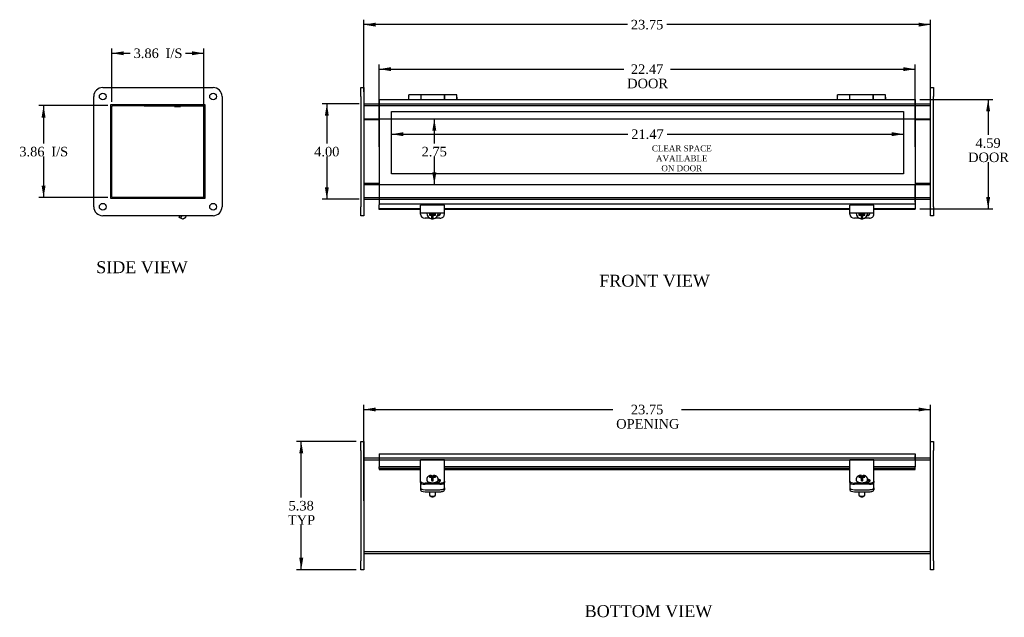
# Model space of a CAD drawing. Header units: inches. Extents: x 2 to 77.6, y 1.4 to 51.4.
# Tile 1 of 3: x 2 to 43.3, y 1.4 to 26.4. Entities that reach past the tile are written whole.
import ezdxf
from ezdxf.enums import TextEntityAlignment as Align
from ezdxf.lldxf.tags import DXFTag

# ---------------------------------------------------------------- set-up
doc = ezdxf.new("R2010")
doc.units = ezdxf.units.IN
doc.header["$MEASUREMENT"] = 0
for name, color, linetype in [('COM40176', 7, 'CONTINUOUS'), ('COM49230', 7, 'CONTINUOUS'), ('COM49231', 7, 'CONTINUOUS'), ('COM50014', 7, 'CONTINUOUS'), ('COM52631', 7, 'CONTINUOUS'), ('COM71012', 7, 'CONTINUOUS'), ('DEFAULT', 7, 'CONTINUOUS'), ('DV1_DEFAULT', 7, 'CONTINUOUS'), ('GSK11095', 7, 'CONTINUOUS'), ('HNG11000', 7, 'CONTINUOUS'), ('QLB30098', 7, 'CONTINUOUS'), ('SCS19419', 7, 'CONTINUOUS')]:
    doc.layers.add(name, color=color, linetype=linetype)
doc.styles.add('SEACAD_TIMES_NEW_ROMAN', font='times.ttf')
tags = doc.linetypes.add('HIDDEN2', pattern=[0.1875, 0.125, -0.0625]).pattern_tags.tags
tags[6:7] = [DXFTag(74, 4), DXFTag(75, 0), DXFTag(340, '0'), DXFTag(46, 0.0), DXFTag(50, 0.0), DXFTag(44, 0.0), DXFTag(45, 0.0)]
tags[4:5] = [DXFTag(74, 4), DXFTag(75, 0), DXFTag(340, '0'), DXFTag(46, 0.0), DXFTag(50, 0.0), DXFTag(44, 0.0), DXFTag(45, 0.0)]

# ---------------------------------------------------------------- blocks, each defined once
blk = doc.blocks.new('GDIMGGROUP1')
at = {"layer": 'DEFAULT', "linetype": 'Continuous'}
for points in [[(14.774, 22.411), (14.94, 22.411), (14.857, 22.911)], [(14.774, 19.411), (14.857, 18.911), (14.94, 19.411)]]:
    blk.add_hatch(color=136, dxfattribs=at).paths.add_polyline_path(points)
at = {"layer": 'DEFAULT', "color": 136, "linetype": 'Continuous'}
for p, q in [((16.208, 22.911), (14.657, 22.911)), ((14.857, 22.911), (14.857, 21.251)), ((14.857, 20.711), (14.857, 18.911)), ((16.208, 18.911), (14.657, 18.911))]:
    blk.add_line(p, q, dxfattribs=at)
at = {"layer": 'DEFAULT', "color": 136, "linetype": 'Continuous', "style": 'SEACAD_TIMES_NEW_ROMAN'}
blk.add_text('4.00', height=0.4, dxfattribs=at).set_placement((14.326, 21.111), align=Align.TOP_LEFT)
blk = doc.blocks.new('GDIMGGROUP2')
at = {"layer": 'DEFAULT', "linetype": 'Continuous'}
for points in [[(16.908, 26.319), (16.408, 26.235), (16.908, 26.152)], [(39.658, 26.319), (39.658, 26.152), (40.158, 26.235)]]:
    blk.add_hatch(color=136, dxfattribs=at).paths.add_polyline_path(points)
at = {"layer": 'DEFAULT', "color": 136, "linetype": 'Continuous'}
for p, q in [((16.408, 23.423), (16.408, 26.435)), ((40.158, 23.423), (40.158, 26.435)), ((27.46, 26.235), (16.408, 26.235)), ((40.158, 26.235), (29.105, 26.235))]:
    blk.add_line(p, q, dxfattribs=at)
at = {"layer": 'DEFAULT', "color": 136, "linetype": 'Continuous', "style": 'SEACAD_TIMES_NEW_ROMAN'}
blk.add_text('23.75', height=0.4, dxfattribs=at).set_placement((27.6, 26.435), align=Align.TOP_LEFT)
blk = doc.blocks.new('GDIMGGROUP3')
at = {"layer": 'DEFAULT', "linetype": 'Continuous'}
for points in [[(17.549, 24.452), (17.049, 24.368), (17.549, 24.285)], [(39.017, 24.452), (39.017, 24.285), (39.517, 24.368)]]:
    blk.add_hatch(color=136, dxfattribs=at).paths.add_polyline_path(points)
at = {"layer": 'DEFAULT', "color": 136, "linetype": 'Continuous'}
for p, q in [((17.049, 21.111), (17.049, 24.568)), ((17.049, 24.368), (27.304, 24.368)), ((29.261, 24.368), (39.517, 24.368)), ((39.517, 21.111), (39.517, 24.568))]:
    blk.add_line(p, q, dxfattribs=at)
at = {"layer": 'DEFAULT', "color": 136, "linetype": 'Continuous', "style": 'SEACAD_TIMES_NEW_ROMAN'}
for s, p in [('22.47', (27.6, 24.568)), ('DOOR', (27.444, 23.968))]:
    blk.add_text(s, height=0.4, dxfattribs=at).set_placement(p, align=Align.TOP_LEFT)
blk = doc.blocks.new('GDIMGGROUP4')
at = {"layer": 'DEFAULT', "linetype": 'Continuous'}
for points in [[(42.658, 22.598), (42.574, 23.098), (42.491, 22.598)], [(42.658, 19.005), (42.491, 19.005), (42.574, 18.505)]]:
    blk.add_hatch(color=136, dxfattribs=at).paths.add_polyline_path(points)
at = {"layer": 'DEFAULT', "color": 136, "linetype": 'Continuous'}
for p, q in [((39.717, 23.098), (42.774, 23.098)), ((42.574, 23.098), (42.574, 21.611)), ((42.574, 20.471), (42.574, 18.505)), ((39.717, 18.505), (42.774, 18.505))]:
    blk.add_line(p, q, dxfattribs=at)
at = {"layer": 'DEFAULT', "color": 136, "linetype": 'Continuous', "style": 'SEACAD_TIMES_NEW_ROMAN'}
for s, p in [('4.59', (42.044, 21.471)), ('DOOR', (41.735, 20.871))]:
    blk.add_text(s, height=0.4, dxfattribs=at).set_placement(p, align=Align.TOP_LEFT)
blk = doc.blocks.new('GDIMGGROUP5')
at = {"layer": 'DEFAULT', "linetype": 'Continuous'}
for points in [[(2.901, 22.339), (3.067, 22.339), (2.984, 22.839)], [(2.901, 19.483), (2.984, 18.983), (3.067, 19.483)]]:
    blk.add_hatch(color=136, dxfattribs=at).paths.add_polyline_path(points)
at = {"layer": 'DEFAULT', "color": 136, "linetype": 'Continuous'}
for p, q in [((5.683, 22.839), (2.784, 22.839)), ((2.984, 22.839), (2.984, 21.251)), ((2.984, 20.711), (2.984, 18.983)), ((5.683, 18.983), (2.784, 18.983))]:
    blk.add_line(p, q, dxfattribs=at)
at = {"layer": 'DEFAULT', "color": 136, "linetype": 'Continuous', "style": 'SEACAD_TIMES_NEW_ROMAN'}
for s, p in [('3.86', (1.967, 21.111)), ('I/S', (3.309, 21.111))]:
    blk.add_text(s, height=0.4, dxfattribs=at).set_placement(p, align=Align.TOP_LEFT)
blk = doc.blocks.new('GDIMGGROUP7')
at = {"layer": 'DEFAULT', "linetype": 'Continuous'}
for points in [[(16.908, 10.178), (16.408, 10.095), (16.908, 10.012)], [(39.658, 10.178), (39.658, 10.012), (40.158, 10.095)]]:
    blk.add_hatch(color=136, dxfattribs=at).paths.add_polyline_path(points)
at = {"layer": 'DEFAULT', "color": 136, "linetype": 'Continuous'}
for p, q in [((16.408, 6.262), (16.408, 10.295)), ((16.408, 10.095), (26.844, 10.095)), ((29.721, 10.095), (40.158, 10.095)), ((40.158, 6.262), (40.158, 10.295))]:
    blk.add_line(p, q, dxfattribs=at)
at = {"layer": 'DEFAULT', "color": 136, "linetype": 'Continuous', "style": 'SEACAD_TIMES_NEW_ROMAN'}
for s, p in [('23.75', (27.6, 10.295)), ('OPENING', (26.984, 9.695))]:
    blk.add_text(s, height=0.4, dxfattribs=at).set_placement(p, align=Align.TOP_LEFT)
blk = doc.blocks.new('GDIMGGROUP8')
at = {"layer": 'DEFAULT', "linetype": 'Continuous'}
for points in [[(18.065, 21.557), (18.065, 21.724), (17.565, 21.641)], [(38.533, 21.557), (39.033, 21.641), (38.533, 21.724)]]:
    blk.add_hatch(color=136, dxfattribs=at).paths.add_polyline_path(points)
at = {"layer": 'DEFAULT', "color": 136, "linetype": 'Continuous'}
for p, q in [((17.565, 21.641), (27.476, 21.641)), ((29.121, 21.641), (39.033, 21.641))]:
    blk.add_line(p, q, dxfattribs=at)
at = {"layer": 'DEFAULT', "color": 136, "linetype": 'Continuous', "style": 'SEACAD_TIMES_NEW_ROMAN'}
blk.add_text('21.47', height=0.4, dxfattribs=at).set_placement((27.616, 21.841), align=Align.TOP_LEFT)
blk = doc.blocks.new('GDIMGGROUP9')
at = {"layer": 'DEFAULT', "linetype": 'Continuous'}
for points in [[(19.445, 21.786), (19.361, 22.286), (19.278, 21.786)], [(19.445, 20.036), (19.278, 20.036), (19.361, 19.536)]]:
    blk.add_hatch(color=136, dxfattribs=at).paths.add_polyline_path(points)
at = {"layer": 'DEFAULT', "color": 136, "linetype": 'Continuous'}
for p, q in [((19.361, 22.286), (19.361, 21.251)), ((19.361, 20.711), (19.361, 19.536))]:
    blk.add_line(p, q, dxfattribs=at)
at = {"layer": 'DEFAULT', "color": 136, "linetype": 'Continuous', "style": 'SEACAD_TIMES_NEW_ROMAN'}
blk.add_text('2.75', height=0.4, dxfattribs=at).set_placement((18.83, 21.111), align=Align.TOP_LEFT)
blk = doc.blocks.new('GDIMGGROUP11')
at = {"layer": 'DEFAULT', "linetype": 'Continuous'}
for points in [[(13.701, 8.25), (13.868, 8.25), (13.784, 8.75)], [(13.701, 3.875), (13.784, 3.375), (13.868, 3.875)]]:
    blk.add_hatch(color=136, dxfattribs=at).paths.add_polyline_path(points)
at = {"layer": 'DEFAULT', "color": 136, "linetype": 'Continuous'}
for p, q in [((16.083, 8.75), (13.584, 8.75)), ((13.784, 6.402), (13.784, 8.75)), ((13.784, 3.375), (13.784, 5.262)), ((16.083, 3.375), (13.584, 3.375))]:
    blk.add_line(p, q, dxfattribs=at)
at = {"layer": 'DEFAULT', "color": 136, "linetype": 'Continuous', "style": 'SEACAD_TIMES_NEW_ROMAN'}
for s, p in [('5.38', (13.253, 6.262)), ('TYP', (13.225, 5.662))]:
    blk.add_text(s, height=0.4, dxfattribs=at).set_placement(p, align=Align.TOP_LEFT)
blk = doc.blocks.new('GDIMGGROUP12')
at = {"layer": 'DEFAULT', "linetype": 'Continuous'}
for points in [[(6.347, 25.117), (5.847, 25.034), (6.347, 24.951)], [(9.203, 25.117), (9.203, 24.951), (9.703, 25.034)]]:
    blk.add_hatch(color=136, dxfattribs=at).paths.add_polyline_path(points)
at = {"layer": 'DEFAULT', "color": 136, "linetype": 'Continuous'}
for p, q in [((5.847, 23.003), (5.847, 25.234)), ((9.703, 22.455), (9.703, 25.234)), ((5.847, 25.034), (6.618, 25.034)), ((8.932, 25.034), (9.703, 25.034))]:
    blk.add_line(p, q, dxfattribs=at)
at = {"layer": 'DEFAULT', "color": 136, "linetype": 'Continuous', "style": 'SEACAD_TIMES_NEW_ROMAN'}
for s, p in [('3.86', (6.758, 25.234)), ('I/S', (8.1, 25.234))]:
    blk.add_text(s, height=0.4, dxfattribs=at).set_placement(p, align=Align.TOP_LEFT)

msp = doc.modelspace()

# ---------------------------------------------------------------- linework, layer by layer
at = {"layer": 'COM40176', "color": 7, "linetype": 'Continuous'}
for p, q in [((18.783, 18.435), (18.783, 18.66)), ((19.783, 18.66), (18.783, 18.66)), ((19.783, 18.435), (19.783, 18.66)), ((36.783, 18.435), (36.783, 18.66)), ((37.783, 18.66), (36.783, 18.66)), ((37.783, 18.435), (37.783, 18.66)), ((8.672, 18.141), (8.71, 18.223)), ((8.773, 18.223), (8.724, 18.117)), ((18.783, 18.341), (18.783, 18.435)), ((18.783, 18.288), (18.783, 18.341)), ((18.783, 18.341), (19.783, 18.341)), ((19.783, 18.341), (19.783, 18.435)), ((19.783, 18.288), (19.783, 18.341)), ((36.783, 18.341), (36.783, 18.435)), ((36.783, 18.288), (36.783, 18.341)), ((36.783, 18.341), (37.783, 18.341)), ((37.783, 18.341), (37.783, 18.435)), ((37.783, 18.288), (37.783, 18.341)), ((8.724, 18.117), (8.672, 18.141)), ((19.173, 18.117), (18.971, 18.117)), ((19.595, 18.117), (19.392, 18.117)), ((37.173, 18.117), (36.971, 18.117)), ((37.595, 18.117), (37.392, 18.117)), ((18.783, 7.857), (18.783, 7.98)), ((19.783, 7.98), (18.783, 7.98)), ((18.783, 7.277), (18.783, 7.857)), ((19.783, 7.857), (19.783, 7.98)), ((19.783, 7.277), (19.783, 7.857)), ((36.783, 7.857), (36.783, 7.98)), ((37.783, 7.98), (36.783, 7.98)), ((36.783, 7.277), (36.783, 7.857)), ((37.783, 7.857), (37.783, 7.98)), ((37.783, 7.277), (37.783, 7.857)), ((18.783, 7.239), (18.783, 7.277)), ((18.783, 7.09), (18.783, 7.239)), ((18.783, 7.039), (18.783, 7.09)), ((19.455, 7.057), (19.486, 7.057)), ((19.783, 7.239), (19.783, 7.277)), ((19.783, 7.09), (19.783, 7.239)), ((19.783, 7.09), (19.783, 7.039)), ((36.783, 7.239), (36.783, 7.277)), ((36.783, 7.09), (36.783, 7.239)), ((36.783, 7.039), (36.783, 7.09)), ((37.455, 7.057), (37.486, 7.057)), ((37.783, 7.239), (37.783, 7.277)), ((37.783, 7.09), (37.783, 7.239)), ((37.783, 7.09), (37.783, 7.039)), ((19.595, 7.011), (18.971, 7.011)), ((19.595, 6.959), (18.971, 6.959)), ((37.595, 7.011), (36.971, 7.011)), ((37.595, 6.959), (36.971, 6.959))]:
    msp.add_line(p, q, dxfattribs=at)
for centre, major_axis, ratio, start_param, end_param in [((18.971, 18.288), (-0.188, 0), 0.906308, 0, 1.570796), ((19.486, 18.344), (-0.141, 0), 0.906308, 1.64793, 3.121159), ((19.486, 18.368), (-0.141, 0), 0.906308, 1.73251, 2.930417), ((19.595, 18.288), (-0.188, 0), 0.906308, 1.570796, 3.141593), ((36.971, 18.288), (-0.188, 0), 0.906308, 0, 1.570796), ((37.486, 18.344), (-0.14, 0), 0.906308, 1.64793, 3.121159), ((37.486, 18.368), (-0.141, 0), 0.906308, 1.73251, 2.930417), ((37.595, 18.288), (-0.188, 0), 0.906308, 1.570796, 3.141593), ((18.971, 7.09), (-0.188, 0), 0.422618, 0, 1.570796), ((18.971, 7.039), (0.188, 0), 0.422618, 3.141593, 4.712389), ((19.486, 7.116), (-0.141, 0), 0.422618, 1.570796, 4.452234), ((19.486, 7.065), (-0.141, 0), 0.422618, 3.591638, 4.468206), ((19.595, 7.09), (-0.188, 0), 0.422618, 1.570796, 3.141593), ((19.595, 7.039), (0.188, 0), 0.422618, 4.712389, 6.283185), ((36.971, 7.09), (-0.188, 0), 0.422618, 0, 1.570796), ((36.971, 7.039), (0.188, 0), 0.422618, 3.141593, 4.712389), ((37.486, 7.116), (-0.141, 0), 0.422618, 1.570796, 4.452234), ((37.486, 7.065), (-0.141, 0), 0.422618, 3.591638, 4.468206), ((37.595, 7.09), (-0.188, 0), 0.422618, 1.570796, 3.141593), ((37.595, 7.039), (0.188, 0), 0.422618, 4.712389, 6.283185)]:
    msp.add_ellipse(centre, major_axis=major_axis, ratio=ratio, start_param=start_param, end_param=end_param, dxfattribs=at)
at = {"layer": 'COM49230', "color": 7, "linetype": 'Continuous'}
for p, q in [((5.847, 19.019), (5.847, 22.803)), ((5.883, 22.839), (9.667, 22.839)), ((9.703, 22.803), (9.703, 22.286)), ((16.408, 22.911), (17.049, 22.911)), ((39.517, 22.911), (40.158, 22.911)), ((9.703, 22.286), (9.744, 22.286)), ((16.408, 22.286), (17.049, 22.286)), ((39.517, 22.286), (40.158, 22.286)), ((9.703, 19.536), (9.703, 19.019)), ((9.703, 19.536), (9.744, 19.536)), ((16.408, 19.536), (17.049, 19.536)), ((39.517, 19.536), (40.158, 19.536)), ((9.667, 18.983), (5.883, 18.983)), ((16.408, 18.911), (17.049, 18.911)), ((39.517, 18.911), (40.158, 18.911)), ((16.408, 8.062), (17.049, 8.062)), ((39.517, 8.062), (40.158, 8.062)), ((16.408, 4.062), (40.158, 4.062))]:
    msp.add_line(p, q, dxfattribs=at)
at = {"layer": 'COM49230', "color": 7, "linetype": 'HIDDEN2'}
for p, q in [((16.408, 22.839), (40.158, 22.839)), ((17.049, 22.911), (39.517, 22.911)), ((17.049, 22.286), (39.517, 22.286)), ((17.049, 19.536), (39.517, 19.536)), ((16.408, 18.983), (40.158, 18.983)), ((17.049, 18.911), (39.517, 18.911)), ((16.408, 7.99), (40.158, 7.99)), ((17.049, 8.062), (39.517, 8.062)), ((16.408, 4.134), (40.158, 4.134))]:
    msp.add_line(p, q, dxfattribs=at)
at = {"layer": 'COM49230', "color": 7, "linetype": 'Continuous'}
for centre, start, end in [((5.883, 22.803), 90, 180), ((9.667, 22.803), 0, 90), ((5.883, 19.019), 180, 270), ((9.667, 19.019), 270, 0)]:
    msp.add_arc(centre, 0.036, start, end, dxfattribs=at)
at = {"layer": 'COM49231', "color": 7, "linetype": 'Continuous'}
for p, q in [((17.049, 23.098), (17.049, 22.99)), ((17.049, 23.098), (39.517, 23.098)), ((17.049, 22.99), (17.049, 18.831)), ((39.517, 23.098), (39.517, 22.99)), ((39.517, 22.99), (39.517, 18.831)), ((17.049, 18.831), (17.049, 18.723)), ((17.049, 18.723), (39.517, 18.723)), ((17.049, 18.723), (17.049, 18.678)), ((17.049, 18.505), (17.049, 18.678)), ((39.517, 18.831), (39.517, 18.723)), ((39.517, 18.723), (39.517, 18.678)), ((39.517, 18.678), (39.517, 18.505)), ((17.049, 18.487), (17.049, 18.505)), ((18.783, 18.505), (17.049, 18.505)), ((18.783, 18.487), (17.049, 18.487)), ((36.783, 18.505), (19.783, 18.505)), ((36.783, 18.487), (19.783, 18.487)), ((39.517, 18.505), (37.783, 18.505)), ((39.517, 18.487), (37.783, 18.487)), ((39.517, 18.487), (39.517, 18.505)), ((17.049, 8.234), (17.049, 8.126)), ((17.049, 8.234), (39.517, 8.234)), ((17.049, 8.126), (17.049, 7.695)), ((39.517, 8.234), (39.517, 8.126)), ((39.517, 8.126), (39.517, 7.695)), ((17.049, 7.625), (17.049, 7.695)), ((18.783, 7.695), (17.049, 7.695)), ((17.049, 7.625), (17.049, 7.581)), ((18.783, 7.625), (17.049, 7.625)), ((17.049, 7.581), (17.049, 7.578)), ((17.049, 7.578), (18.783, 7.578)), ((36.783, 7.695), (19.783, 7.695)), ((36.783, 7.625), (19.783, 7.625)), ((19.783, 7.578), (36.783, 7.578)), ((39.517, 7.695), (37.783, 7.695)), ((39.517, 7.625), (37.783, 7.625)), ((37.783, 7.578), (39.517, 7.578)), ((39.517, 7.625), (39.517, 7.695)), ((39.517, 7.581), (39.517, 7.625)), ((39.517, 7.581), (39.517, 7.578))]:
    msp.add_line(p, q, dxfattribs=at)
at = {"layer": 'COM50014', "color": 7, "linetype": 'Continuous'}
for p, q in [((9.703, 19.567), (9.703, 22.255)), ((9.744, 22.255), (9.703, 22.255)), ((16.408, 22.255), (17.049, 22.255)), ((39.517, 22.255), (40.158, 22.255)), ((9.744, 19.567), (9.703, 19.567)), ((17.049, 19.567), (16.408, 19.567)), ((40.158, 19.567), (39.517, 19.567))]:
    msp.add_line(p, q, dxfattribs=at)
at = {"layer": 'COM52631', "color": 7, "linetype": 'Continuous'}
for p, q in [((19.509, 18.247), (19.53, 18.247)), ((37.509, 18.247), (37.53, 18.247)), ((18.783, 7.028), (18.783, 7.039)), ((18.783, 7.028), (18.783, 6.985)), ((19.783, 7.039), (19.783, 7.028)), ((19.783, 6.985), (19.783, 7.028)), ((36.783, 7.028), (36.783, 7.039)), ((36.783, 7.028), (36.783, 6.985)), ((37.783, 7.039), (37.783, 7.028)), ((37.783, 6.985), (37.783, 7.028)), ((18.783, 6.985), (18.783, 6.812)), ((18.783, 6.812), (18.783, 6.726)), ((18.971, 6.733), (19.595, 6.733)), ((18.971, 6.646), (19.595, 6.646)), ((19.783, 6.812), (19.783, 6.985)), ((19.783, 6.812), (19.783, 6.726)), ((36.783, 6.985), (36.783, 6.812)), ((36.783, 6.812), (36.783, 6.726)), ((36.971, 6.733), (37.595, 6.733)), ((36.971, 6.646), (37.595, 6.646)), ((37.783, 6.812), (37.783, 6.985)), ((37.783, 6.812), (37.783, 6.726))]:
    msp.add_line(p, q, dxfattribs=at)
for centre, start_param, end_param in [((18.971, 6.812), 0, 1.570796), ((18.971, 6.726), 0, 1.570796), ((19.595, 6.812), 1.570796, 3.141593), ((19.595, 6.726), 1.570796, 3.141593), ((36.971, 6.812), 0, 1.570796), ((36.971, 6.726), 0, 1.570796), ((37.595, 6.812), 1.570796, 3.141593), ((37.595, 6.726), 1.570796, 3.141593)]:
    msp.add_ellipse(centre, major_axis=(-0.188, 0), ratio=0.422618, start_param=start_param, end_param=end_param, dxfattribs=at)
at = {"layer": 'COM71012', "color": 7, "linetype": 'Continuous'}
for p, q in [((5.463, 23.598), (10.088, 23.598)), ((16.283, 23.223), (16.283, 23.598)), ((16.283, 23.598), (16.408, 23.598)), ((16.408, 23.598), (16.408, 23.223)), ((40.158, 23.598), (40.283, 23.598)), ((40.158, 23.223), (40.158, 23.598)), ((40.283, 23.598), (40.283, 23.223)), ((5.088, 18.598), (5.088, 23.223)), ((10.463, 23.223), (10.463, 18.598)), ((16.283, 23.223), (16.283, 18.598)), ((16.408, 23.223), (16.408, 18.598)), ((40.158, 18.598), (40.158, 23.223)), ((40.283, 18.598), (40.283, 23.223)), ((5.807, 18.942), (5.807, 22.879)), ((5.807, 22.879), (9.744, 22.879)), ((9.744, 22.879), (9.744, 18.942)), ((9.744, 18.942), (5.807, 18.942)), ((16.283, 18.223), (16.283, 18.598)), ((16.408, 18.598), (16.408, 18.223)), ((40.158, 18.223), (40.158, 18.598)), ((40.283, 18.598), (40.283, 18.223)), ((10.088, 18.223), (5.463, 18.223)), ((16.408, 18.223), (16.283, 18.223)), ((40.283, 18.223), (40.158, 18.223)), ((16.283, 8.375), (16.283, 8.75)), ((16.283, 8.75), (16.408, 8.75)), ((16.408, 8.75), (16.408, 8.375)), ((40.158, 8.375), (40.158, 8.75)), ((40.158, 8.75), (40.283, 8.75)), ((40.283, 8.75), (40.283, 8.375)), ((16.283, 8.375), (16.283, 3.75)), ((16.408, 8.375), (16.408, 3.75)), ((40.158, 3.75), (40.158, 8.375)), ((40.283, 3.75), (40.283, 8.375)), ((16.283, 3.375), (16.283, 3.75)), ((16.408, 3.75), (16.408, 3.375)), ((40.158, 3.375), (40.158, 3.75)), ((40.283, 3.75), (40.283, 3.375)), ((16.408, 3.375), (16.283, 3.375)), ((40.283, 3.375), (40.158, 3.375))]:
    msp.add_line(p, q, dxfattribs=at)
for centre in [(5.463, 23.223), (10.088, 23.223), (5.463, 18.598), (10.088, 18.598)]:
    msp.add_circle(centre, 0.141, dxfattribs=at)
for centre, start, end in [((5.463, 23.223), 90, 180), ((10.088, 23.223), 0, 90), ((5.463, 18.598), 180, 270), ((10.088, 18.598), 270, 0)]:
    msp.add_arc(centre, 0.375, start, end, dxfattribs=at)
at = {"layer": 'DV1_DEFAULT', "color": 7, "linetype": 'HIDDEN2'}
for p, q in [((17.565, 22.597), (39.033, 22.597)), ((17.565, 19.973), (17.565, 22.597)), ((39.033, 22.597), (39.033, 19.973)), ((39.033, 19.973), (17.565, 19.973))]:
    msp.add_line(p, q, dxfattribs=at)
at = {"layer": 'GSK11095', "color": 7, "linetype": 'Continuous'}
for p, q in [((9.687, 22.832), (9.687, 22.276)), ((39.517, 23.026), (39.517, 23.026)), ((39.517, 23.026), (39.517, 23.026)), ((39.517, 22.276), (39.517, 23.026)), ((9.687, 22.295), (9.703, 22.295)), ((9.687, 22.295), (9.687, 22.295)), ((9.687, 22.295), (9.687, 19.545)), ((9.687, 22.276), (9.744, 22.276)), ((39.517, 22.276), (39.517, 22.276)), ((39.517, 22.276), (39.517, 22.276)), ((9.687, 19.545), (9.744, 19.545)), ((9.687, 19.545), (9.687, 19.545)), ((9.744, 19.545), (9.687, 19.545)), ((9.687, 19.545), (9.687, 18.989)), ((39.517, 19.545), (39.517, 19.545)), ((39.517, 19.545), (39.517, 19.545)), ((39.517, 18.795), (39.517, 19.545)), ((39.517, 18.795), (39.517, 18.795)), ((39.517, 18.795), (39.517, 18.795)), ((39.517, 8.162), (39.517, 8.162)), ((39.517, 8.162), (39.517, 8.162)), ((39.517, 7.974), (39.517, 8.162)), ((39.517, 7.974), (39.517, 7.974)), ((39.517, 7.974), (39.517, 7.974))]:
    msp.add_line(p, q, dxfattribs=at)
at = {"layer": 'HNG11000', "color": 7, "linetype": 'Continuous'}
for p, q in [((18.274, 23.16), (18.274, 23.098)), ((18.299, 23.098), (18.299, 23.289)), ((18.799, 23.289), (18.299, 23.289)), ((18.799, 23.289), (18.799, 23.098)), ((18.804, 23.21), (18.799, 23.21)), ((18.804, 23.098), (18.804, 23.289)), ((19.794, 23.289), (18.804, 23.289)), ((19.794, 23.098), (19.794, 23.289)), ((19.799, 23.21), (19.794, 23.21)), ((19.799, 23.098), (19.799, 23.289)), ((20.299, 23.289), (19.799, 23.289)), ((20.299, 23.098), (20.299, 23.289)), ((20.324, 23.098), (20.324, 23.16)), ((36.242, 23.16), (36.242, 23.098)), ((36.267, 23.098), (36.267, 23.289)), ((36.767, 23.289), (36.267, 23.289)), ((36.767, 23.289), (36.767, 23.098)), ((36.772, 23.21), (36.767, 23.21)), ((36.772, 23.098), (36.772, 23.289)), ((37.762, 23.289), (36.772, 23.289)), ((37.762, 23.098), (37.762, 23.289)), ((37.767, 23.21), (37.762, 23.21)), ((37.767, 23.098), (37.767, 23.289)), ((38.267, 23.289), (37.767, 23.289)), ((38.267, 23.098), (38.267, 23.289)), ((38.292, 23.098), (38.292, 23.16))]:
    msp.add_line(p, q, dxfattribs=at)
for centre, start, end in [((18.324, 23.16), 120, 180), ((20.274, 23.16), 0, 60), ((36.292, 23.16), 120, 180), ((38.242, 23.16), 0, 60)]:
    msp.add_arc(centre, 0.05, start, end, dxfattribs=at)
at = {"layer": 'QLB30098', "color": 7, "linetype": 'Continuous'}
for p, q in [((7.203, 22.809), (7.203, 22.839)), ((7.578, 22.809), (7.203, 22.809)), ((9.328, 22.809), (7.578, 22.809)), ((8.472, 22.799), (8.472, 22.809)), ((8.472, 22.799), (8.486, 22.799)), ((8.486, 22.809), (8.486, 22.797)), ((8.486, 22.799), (8.722, 22.799)), ((8.49, 22.799), (8.49, 22.797)), ((8.567, 22.799), (8.567, 22.797)), ((8.696, 22.797), (8.696, 22.799)), ((8.722, 22.797), (8.722, 22.809)), ((9.687, 22.809), (9.328, 22.809))]:
    msp.add_line(p, q, dxfattribs=at)
at = {"layer": 'SCS19419', "color": 7, "linetype": 'Continuous'}
for p, q in [((8.966, 18.223), (8.939, 18.166)), ((19.043, 18.333), (19.043, 18.321)), ((19.159, 18.302), (19.159, 18.238)), ((19.168, 18.302), (19.159, 18.302)), ((19.159, 18.27), (19.226, 18.27)), ((19.159, 18.238), (19.168, 18.238)), ((19.224, 18.302), (19.168, 18.302)), ((19.168, 18.238), (19.224, 18.238)), ((19.209, 18.302), (19.209, 18.281)), ((19.259, 18.3), (19.209, 18.3)), ((19.209, 18.281), (19.259, 18.281)), ((19.224, 18.302), (19.249, 18.324)), ((19.224, 18.238), (19.224, 18.266)), ((19.249, 18.216), (19.224, 18.238)), ((19.249, 18.341), (19.249, 18.324)), ((19.259, 18.326), (19.249, 18.326)), ((19.249, 18.243), (19.249, 18.216)), ((19.249, 18.216), (19.249, 18.166)), ((19.249, 18.166), (19.249, 18.094)), ((19.259, 18.341), (19.259, 18.326)), ((19.259, 18.3), (19.259, 18.281)), ((19.259, 18.281), (19.259, 18.235)), ((19.309, 18.254), (19.259, 18.254)), ((19.259, 18.235), (19.309, 18.235)), ((19.309, 18.326), (19.309, 18.341)), ((19.319, 18.326), (19.309, 18.326)), ((19.309, 18.3), (19.309, 18.281)), ((19.359, 18.3), (19.309, 18.3)), ((19.309, 18.281), (19.359, 18.281)), ((19.309, 18.247), (19.309, 18.281)), ((19.309, 18.247), (19.309, 18.247)), ((19.309, 18.235), (19.309, 18.247)), ((19.319, 18.324), (19.319, 18.341)), ((19.319, 18.324), (19.344, 18.302)), ((19.319, 18.216), (19.319, 18.243)), ((19.344, 18.238), (19.319, 18.216)), ((19.319, 18.166), (19.319, 18.216)), ((19.319, 18.095), (19.319, 18.166)), ((19.343, 18.27), (19.409, 18.27)), ((19.397, 18.302), (19.344, 18.302)), ((19.344, 18.266), (19.344, 18.238)), ((19.344, 18.238), (19.397, 18.238)), ((19.359, 18.281), (19.359, 18.302)), ((19.409, 18.302), (19.397, 18.302)), ((19.397, 18.238), (19.409, 18.239)), ((19.409, 18.239), (19.409, 18.302)), ((19.523, 18.321), (19.523, 18.333)), ((37.043, 18.333), (37.043, 18.321)), ((37.159, 18.302), (37.159, 18.238)), ((37.168, 18.302), (37.159, 18.302)), ((37.159, 18.27), (37.226, 18.27)), ((37.159, 18.238), (37.168, 18.238)), ((37.224, 18.302), (37.168, 18.302)), ((37.168, 18.238), (37.224, 18.238)), ((37.209, 18.302), (37.209, 18.281)), ((37.259, 18.3), (37.209, 18.3)), ((37.209, 18.281), (37.259, 18.281)), ((37.224, 18.302), (37.249, 18.324)), ((37.224, 18.238), (37.224, 18.266)), ((37.249, 18.216), (37.224, 18.238)), ((37.249, 18.341), (37.249, 18.324)), ((37.259, 18.326), (37.249, 18.326)), ((37.249, 18.243), (37.249, 18.216)), ((37.249, 18.216), (37.249, 18.166)), ((37.249, 18.166), (37.249, 18.094)), ((37.259, 18.341), (37.259, 18.326)), ((37.259, 18.3), (37.259, 18.281)), ((37.259, 18.281), (37.259, 18.235)), ((37.309, 18.254), (37.259, 18.254)), ((37.259, 18.235), (37.309, 18.235)), ((37.309, 18.326), (37.309, 18.341)), ((37.319, 18.326), (37.309, 18.326)), ((37.309, 18.3), (37.309, 18.281)), ((37.359, 18.3), (37.309, 18.3)), ((37.309, 18.281), (37.359, 18.281)), ((37.309, 18.247), (37.309, 18.281)), ((37.309, 18.247), (37.309, 18.247)), ((37.309, 18.235), (37.309, 18.247)), ((37.319, 18.324), (37.319, 18.341)), ((37.319, 18.324), (37.344, 18.302)), ((37.319, 18.216), (37.319, 18.243)), ((37.344, 18.238), (37.319, 18.216)), ((37.319, 18.166), (37.319, 18.216)), ((37.319, 18.095), (37.319, 18.166)), ((37.343, 18.27), (37.409, 18.27)), ((37.397, 18.302), (37.344, 18.302)), ((37.344, 18.266), (37.344, 18.238)), ((37.344, 18.238), (37.397, 18.238)), ((37.359, 18.281), (37.359, 18.302)), ((37.409, 18.302), (37.397, 18.302)), ((37.397, 18.238), (37.409, 18.239)), ((37.409, 18.239), (37.409, 18.302)), ((37.523, 18.321), (37.523, 18.333)), ((8.751, 18.116), (8.778, 18.103)), ((8.822, 18.092), (8.823, 18.093)), ((19.043, 7.166), (19.043, 7.139)), ((19.159, 7.29), (19.159, 7.26)), ((19.168, 7.29), (19.159, 7.29)), ((19.159, 7.26), (19.168, 7.26)), ((19.224, 7.29), (19.168, 7.29)), ((19.168, 7.26), (19.224, 7.26)), ((19.224, 7.29), (19.249, 7.3)), ((19.224, 7.26), (19.224, 7.29)), ((19.249, 7.25), (19.224, 7.26)), ((19.249, 7.324), (19.249, 7.336)), ((19.249, 7.324), (19.249, 7.3)), ((19.249, 7.3), (19.249, 7.25)), ((19.249, 7.25), (19.249, 7.226)), ((19.249, 7.226), (19.249, 7.121)), ((19.259, 7.218), (19.249, 7.218)), ((19.249, 7.197), (19.259, 7.197)), ((19.259, 7.239), (19.259, 7.218)), ((19.309, 7.239), (19.259, 7.239)), ((19.259, 7.197), (19.259, 7.218)), ((19.259, 7.199), (19.309, 7.199)), ((19.259, 7.197), (19.259, 7.176)), ((19.259, 7.176), (19.309, 7.176)), ((19.309, 7.232), (19.309, 7.239)), ((19.309, 7.232), (19.309, 7.232)), ((19.309, 7.218), (19.309, 7.232)), ((19.319, 7.218), (19.309, 7.218)), ((19.309, 7.197), (19.309, 7.218)), ((19.309, 7.197), (19.319, 7.197)), ((19.309, 7.182), (19.309, 7.197)), ((19.309, 7.176), (19.309, 7.182)), ((19.319, 7.335), (19.319, 7.323)), ((19.319, 7.3), (19.319, 7.323)), ((19.319, 7.25), (19.319, 7.3)), ((19.319, 7.3), (19.344, 7.29)), ((19.344, 7.26), (19.319, 7.25)), ((19.319, 7.227), (19.319, 7.25)), ((19.319, 7.122), (19.319, 7.227)), ((19.397, 7.29), (19.344, 7.29)), ((19.344, 7.29), (19.344, 7.26)), ((19.344, 7.26), (19.397, 7.26)), ((19.409, 7.289), (19.397, 7.29)), ((19.397, 7.26), (19.409, 7.26)), ((19.409, 7.26), (19.409, 7.289)), ((19.523, 7.139), (19.523, 7.166)), ((37.043, 7.166), (37.043, 7.139)), ((37.159, 7.29), (37.159, 7.26)), ((37.168, 7.29), (37.159, 7.29)), ((37.159, 7.26), (37.168, 7.26)), ((37.224, 7.29), (37.168, 7.29)), ((37.168, 7.26), (37.224, 7.26)), ((37.224, 7.29), (37.249, 7.3)), ((37.224, 7.26), (37.224, 7.29)), ((37.249, 7.25), (37.224, 7.26)), ((37.249, 7.324), (37.249, 7.336)), ((37.249, 7.324), (37.249, 7.3)), ((37.249, 7.3), (37.249, 7.25)), ((37.249, 7.25), (37.249, 7.226)), ((37.249, 7.226), (37.249, 7.121)), ((37.259, 7.218), (37.249, 7.218)), ((37.249, 7.197), (37.259, 7.197)), ((37.259, 7.239), (37.259, 7.218)), ((37.309, 7.239), (37.259, 7.239)), ((37.259, 7.197), (37.259, 7.218)), ((37.259, 7.199), (37.309, 7.199)), ((37.259, 7.197), (37.259, 7.176)), ((37.259, 7.176), (37.309, 7.176)), ((37.309, 7.232), (37.309, 7.239)), ((37.309, 7.232), (37.309, 7.232)), ((37.309, 7.218), (37.309, 7.232)), ((37.319, 7.218), (37.309, 7.218)), ((37.309, 7.197), (37.309, 7.218)), ((37.309, 7.197), (37.319, 7.197)), ((37.309, 7.182), (37.309, 7.197)), ((37.309, 7.176), (37.309, 7.182)), ((37.319, 7.335), (37.319, 7.323)), ((37.319, 7.3), (37.319, 7.323)), ((37.319, 7.25), (37.319, 7.3)), ((37.319, 7.3), (37.344, 7.29)), ((37.344, 7.26), (37.319, 7.25)), ((37.319, 7.227), (37.319, 7.25)), ((37.319, 7.122), (37.319, 7.227)), ((37.397, 7.29), (37.344, 7.29)), ((37.344, 7.29), (37.344, 7.26)), ((37.344, 7.26), (37.397, 7.26)), ((37.409, 7.289), (37.397, 7.29)), ((37.397, 7.26), (37.409, 7.26)), ((37.409, 7.26), (37.409, 7.289)), ((37.523, 7.139), (37.523, 7.166)), ((19.16, 6.646), (19.16, 6.508)), ((19.406, 6.508), (19.406, 6.646)), ((37.16, 6.646), (37.16, 6.508)), ((37.406, 6.508), (37.406, 6.646)), ((19.174, 6.484), (19.227, 6.442)), ((19.338, 6.442), (19.391, 6.484)), ((37.174, 6.484), (37.227, 6.442)), ((37.338, 6.442), (37.391, 6.484))]:
    msp.add_line(p, q, dxfattribs=at)
for centre, radius, start, end in [((19.274, 18.324), 0.231, 180.447, 264.1191), ((19.309, 18.212), 0.0236, 88.9715, 90), ((19.291, 18.325), 0.231, 276.5791, 358.6575), ((19.292, 18.323), 0.231, 3.2618, 4.5861), ((37.274, 18.324), 0.231, 180.447, 264.1191), ((37.309, 18.212), 0.0236, 88.9715, 90), ((37.291, 18.325), 0.231, 276.5791, 358.6575), ((37.292, 18.323), 0.231, 3.2618, 4.5861), ((8.761, 18.139), 0.025, 155, 245), ((8.829, 18.212), 0.12, 245, 267.0243), ((19.262, 18.165), 0.0719, 259.6722, 267.696), ((19.306, 18.164), 0.0702, 272.8998, 281.1356), ((37.262, 18.165), 0.0719, 259.6722, 267.696), ((37.306, 18.164), 0.0702, 272.8998, 281.1356), ((19.26, 7.121), 0.0111, 177.5964, 264.1762), ((19.309, 7.251), 0.011, 270, 272.2047), ((19.309, 7.187), 0.011, 270, 272.2047), ((19.308, 7.121), 0.0112, 276.1761, 2.3347), ((37.26, 7.121), 0.0111, 177.5964, 264.1762), ((37.309, 7.251), 0.011, 270, 272.2047), ((37.309, 7.187), 0.011, 270, 272.2047), ((37.308, 7.121), 0.0112, 276.1761, 2.3347)]:
    msp.add_arc(centre, radius, start, end, dxfattribs=at)
for centre, major_axis, ratio, start_param, end_param in [((19.283, 18.333), (-0.24, 0), 0.906308, 6.246565, 6.283185), ((19.259, 18.266), (-0.035, 0), 0.422618, 5.993434, 6.283185), ((19.259, 18.243), (0.01, 0), 0.422618, 1.570796, 3.141593), ((19.309, 18.243), (0.01, 0), 0.422618, 0, 1.528344), ((19.309, 18.266), (-0.035, 0), 0.422618, 3.141593, 3.431344), ((19.283, 18.333), (-0.24, 0), 0.906308, 3.141593, 3.153418), ((37.283, 18.333), (-0.24, 0), 0.906308, 6.246565, 6.283185), ((37.259, 18.266), (-0.035, 0), 0.422618, 5.993434, 6.283185), ((37.259, 18.243), (0.01, 0), 0.422618, 1.570796, 3.141593), ((37.309, 18.243), (0.01, 0), 0.422618, 0, 1.528344), ((37.309, 18.266), (-0.035, 0), 0.422618, 3.141593, 3.431344), ((37.283, 18.333), (-0.24, 0), 0.906308, 3.141593, 3.153418), ((19.283, 18.302), (-0.231, 0), 0.906308, 1.468738, 1.685388), ((37.283, 18.302), (-0.231, 0), 0.906308, 1.468738, 1.685388), ((19.259, 7.242), (-0.01, 0), 0.906308, 0, 1.570796), ((19.259, 7.191), (0.01, 0), 0.906308, 3.141593, 4.712389), ((19.283, 7.207), (0.231, 0), 0.422618, 1.456205, 1.672855), ((19.283, 7.207), (-0.231, 0), 0.422618, 1.468738, 1.685388), ((19.309, 7.242), (-0.01, 0), 0.906308, 1.613249, 3.141593), ((19.309, 7.191), (0.01, 0), 0.906308, 4.754841, 6.283185), ((37.259, 7.242), (-0.01, 0), 0.906308, 0, 1.570796), ((37.259, 7.191), (0.01, 0), 0.906308, 3.141593, 4.712389), ((37.283, 7.207), (0.231, 0), 0.422618, 1.456205, 1.672855), ((37.283, 7.207), (-0.231, 0), 0.422618, 1.468738, 1.685388), ((37.309, 7.242), (-0.01, 0), 0.906308, 1.613249, 3.141593), ((37.309, 7.191), (0.01, 0), 0.906308, 4.754841, 6.283185), ((19.283, 6.508), (0.123, 0), 0.422618, 3.141593, 6.283185), ((19.283, 6.454), (-0.063, 0), 0.422618, 0.485112, 2.65648), ((37.283, 6.508), (0.123, 0), 0.422618, 3.141593, 6.283185), ((37.283, 6.454), (-0.063, 0), 0.422618, 0.485112, 2.65648)]:
    msp.add_ellipse(centre, major_axis=major_axis, ratio=ratio, start_param=start_param, end_param=end_param, dxfattribs=at)
for points, knots in [([(8.939, 18.166), (8.935, 18.156), (8.929, 18.146), (8.914, 18.129), (8.906, 18.122), (8.892, 18.112), (8.887, 18.109), (8.877, 18.104), (8.872, 18.102), (8.857, 18.097), (8.845, 18.095), (8.834, 18.094)], [0, 0, 0, 0, 0.25, 0.25, 0.5, 0.5, 0.625, 0.625, 0.75, 0.75, 1, 1, 1, 1]), ([(19.226, 18.27), (19.231, 18.266), (19.236, 18.261), (19.244, 18.255), (19.246, 18.253), (19.251, 18.25), (19.252, 18.249), (19.256, 18.248), (19.257, 18.247), (19.259, 18.247)], [0, 0, 0, 0, 0.5, 0.5, 0.75, 0.75, 0.875, 0.875, 1, 1, 1, 1]), ([(19.309, 18.247), (19.311, 18.247), (19.313, 18.248), (19.316, 18.249), (19.318, 18.25), (19.322, 18.253), (19.325, 18.255), (19.332, 18.261), (19.338, 18.266), (19.343, 18.27)], [0, 0, 0, 0, 0.125, 0.125, 0.25, 0.25, 0.5, 0.5, 1, 1, 1, 1]), ([(37.226, 18.27), (37.231, 18.266), (37.236, 18.261), (37.244, 18.255), (37.246, 18.253), (37.251, 18.25), (37.252, 18.249), (37.256, 18.248), (37.257, 18.247), (37.259, 18.247)], [0, 0, 0, 0, 0.5, 0.5, 0.75, 0.75, 0.875, 0.875, 1, 1, 1, 1]), ([(37.309, 18.247), (37.311, 18.247), (37.313, 18.248), (37.316, 18.249), (37.318, 18.25), (37.322, 18.253), (37.325, 18.255), (37.332, 18.261), (37.338, 18.266), (37.343, 18.27)], [0, 0, 0, 0, 0.125, 0.125, 0.25, 0.25, 0.5, 0.5, 1, 1, 1, 1]), ([(8.823, 18.093), (8.823, 18.093), (8.824, 18.094), (8.829, 18.094), (8.832, 18.094), (8.834, 18.094)], [0, 0, 0, 0, 0.5, 0.5, 1, 1, 1, 1]), ([(19.043, 7.139), (19.043, 7.138), (19.042, 7.132), (19.045, 7.121), (19.051, 7.106), (19.06, 7.092), (19.073, 7.079), (19.09, 7.067), (19.11, 7.056), (19.133, 7.047), (19.158, 7.039), (19.186, 7.032), (19.214, 7.027), (19.244, 7.024), (19.274, 7.023), (19.304, 7.023), (19.334, 7.025), (19.363, 7.029), (19.391, 7.035), (19.417, 7.042), (19.442, 7.05), (19.464, 7.061), (19.483, 7.072), (19.498, 7.085), (19.51, 7.099), (19.518, 7.114), (19.522, 7.127), (19.522, 7.135), (19.522, 7.139)], [0, 0, 0, 0, 0.005205, 0.040607, 0.075877, 0.11243, 0.151327, 0.192608, 0.235268, 0.278082, 0.320556, 0.362675, 0.404516, 0.446168, 0.487709, 0.52921, 0.570728, 0.612313, 0.654036, 0.695981, 0.73825, 0.780962, 0.824225, 0.867988, 0.906266, 0.942129, 0.976278, 1, 1, 1, 1]), ([(19.249, 7.335), (19.242, 7.335), (19.226, 7.333), (19.2, 7.328), (19.171, 7.321), (19.144, 7.31), (19.12, 7.297), (19.099, 7.283), (19.082, 7.267), (19.068, 7.249), (19.057, 7.229), (19.048, 7.208), (19.043, 7.187), (19.043, 7.174), (19.043, 7.166)], [0, 0, 0, 0, 0.063961, 0.160648, 0.261208, 0.367743, 0.461131, 0.547459, 0.628683, 0.706754, 0.782955, 0.858096, 0.932702, 1, 1, 1, 1]), ([(19.259, 7.232), (19.257, 7.232), (19.256, 7.232), (19.252, 7.232), (19.251, 7.231), (19.249, 7.231), (19.248, 7.23), (19.247, 7.23)], [0, 0, 0, 0, 0.125, 0.125, 0.25, 0.25, 0.3043336, 0.3043336, 0.3043336, 0.3043336]), ([(19.249, 7.311), (19.249, 7.309), (19.25, 7.308), (19.254, 7.305), (19.256, 7.304), (19.259, 7.304)], [0, 0, 0, 0, 0.5, 0.5, 1, 1, 1, 1]), ([(19.309, 7.304), (19.312, 7.304), (19.315, 7.305), (19.318, 7.307), (19.319, 7.309), (19.319, 7.311)], [0, 0, 0, 0, 0.5, 0.5, 1, 1, 1, 1]), ([(19.319, 7.231), (19.319, 7.231), (19.319, 7.231), (19.318, 7.231), (19.316, 7.232), (19.313, 7.232), (19.311, 7.232), (19.309, 7.232)], [0.7477145, 0.7477145, 0.7477145, 0.7477145, 0.75, 0.75, 0.875, 0.875, 1, 1, 1, 1]), ([(19.522, 7.166), (19.522, 7.174), (19.522, 7.188), (19.516, 7.209), (19.508, 7.23), (19.497, 7.249), (19.483, 7.266), (19.467, 7.281), (19.449, 7.295), (19.427, 7.307), (19.403, 7.318), (19.376, 7.326), (19.347, 7.332), (19.329, 7.334), (19.319, 7.335)], [0, 0, 0, 0, 0.070282, 0.147466, 0.222982, 0.297817, 0.373082, 0.450159, 0.5308, 0.617044, 0.710357, 0.809465, 0.908817, 1, 1, 1, 1]), ([(37.043, 7.139), (37.043, 7.138), (37.042, 7.132), (37.045, 7.121), (37.051, 7.106), (37.06, 7.092), (37.073, 7.079), (37.09, 7.067), (37.11, 7.056), (37.133, 7.047), (37.158, 7.039), (37.186, 7.032), (37.214, 7.027), (37.244, 7.024), (37.274, 7.023), (37.304, 7.023), (37.334, 7.025), (37.363, 7.029), (37.391, 7.035), (37.417, 7.042), (37.442, 7.05), (37.464, 7.061), (37.483, 7.072), (37.498, 7.085), (37.51, 7.099), (37.518, 7.114), (37.522, 7.127), (37.522, 7.135), (37.522, 7.139)], [0, 0, 0, 0, 0.005205, 0.040607, 0.075877, 0.11243, 0.151327, 0.192608, 0.235268, 0.278082, 0.320556, 0.362675, 0.404516, 0.446168, 0.487709, 0.52921, 0.570728, 0.612313, 0.654036, 0.695981, 0.73825, 0.780962, 0.824225, 0.867988, 0.906266, 0.942129, 0.976278, 1, 1, 1, 1]), ([(37.249, 7.335), (37.242, 7.335), (37.226, 7.333), (37.2, 7.328), (37.171, 7.321), (37.144, 7.31), (37.12, 7.297), (37.099, 7.283), (37.082, 7.267), (37.068, 7.249), (37.057, 7.229), (37.048, 7.208), (37.043, 7.187), (37.043, 7.174), (37.043, 7.166)], [0, 0, 0, 0, 0.063961, 0.160648, 0.261208, 0.367743, 0.461131, 0.547459, 0.628683, 0.706754, 0.782955, 0.858096, 0.932702, 1, 1, 1, 1]), ([(37.249, 7.311), (37.249, 7.309), (37.25, 7.308), (37.254, 7.305), (37.256, 7.304), (37.259, 7.304)], [0, 0, 0, 0, 0.5, 0.5, 1, 1, 1, 1]), ([(37.259, 7.232), (37.257, 7.232), (37.256, 7.232), (37.252, 7.232), (37.251, 7.231), (37.249, 7.231), (37.249, 7.231), (37.249, 7.231)], [0, 0, 0, 0, 0.125, 0.125, 0.25, 0.25, 0.2594464, 0.2594464, 0.2594464, 0.2594464]), ([(37.309, 7.304), (37.312, 7.304), (37.315, 7.305), (37.318, 7.307), (37.319, 7.309), (37.319, 7.311)], [0, 0, 0, 0, 0.5, 0.5, 1, 1, 1, 1]), ([(37.319, 7.231), (37.319, 7.231), (37.319, 7.231), (37.318, 7.231), (37.316, 7.232), (37.313, 7.232), (37.311, 7.232), (37.309, 7.232)], [0.7477145, 0.7477145, 0.7477145, 0.7477145, 0.75, 0.75, 0.875, 0.875, 1, 1, 1, 1]), ([(37.522, 7.166), (37.522, 7.174), (37.522, 7.188), (37.516, 7.209), (37.508, 7.23), (37.497, 7.249), (37.483, 7.266), (37.467, 7.281), (37.449, 7.295), (37.427, 7.307), (37.403, 7.318), (37.376, 7.326), (37.347, 7.332), (37.329, 7.334), (37.319, 7.335)], [0, 0, 0, 0, 0.070282, 0.147466, 0.222982, 0.297817, 0.373082, 0.450159, 0.5308, 0.617044, 0.710357, 0.809465, 0.908817, 1, 1, 1, 1])]:
    msp.add_open_spline(points, degree=3, knots=knots, dxfattribs=at)

# ---------------------------------------------------------------- block references
at = {"layer": 'DEFAULT'}
for name in ['GDIMGGROUP2', 'GDIMGGROUP12', 'GDIMGGROUP3', 'GDIMGGROUP5', 'GDIMGGROUP1', 'GDIMGGROUP4', 'GDIMGGROUP9', 'GDIMGGROUP8', 'GDIMGGROUP7', 'GDIMGGROUP11']:
    msp.add_blockref(name, (0, 0), dxfattribs=at)

# ---------------------------------------------------------------- texts
at = {"layer": 'DEFAULT', "color": 136, "linetype": 'Continuous', "style": 'SEACAD_TIMES_NEW_ROMAN'}
for s, p in [('SIDE VIEW', (5.191, 16.312)), ('FRONT VIEW', (26.277, 15.747)), ('BOTTOM VIEW', (25.664, 1.889))]:
    msp.add_text(s, height=0.5, dxfattribs=at).set_placement(p, align=Align.TOP_LEFT)
at = {"layer": 'DV1_DEFAULT', "insert": (29.733, 21.17), "char_height": 0.25, "width": 2.57885, "attachment_point": 2}
msp.add_mtext('{\\fTimes New Roman|b0||i0||c0|p34;\\C7;\\H0.25;\\W1.;CLEAR SPACE \\P}{\\fTimes New Roman|b0||i0||c0|p34;\\C7;\\H0.25;\\W1.;AVAILABLE\\P}{\\fTimes New Roman|b0||i0||c0|p34;\\C7;\\H0.25;\\W1.;ON DOOR}', dxfattribs=at)

doc.saveas('drawing.dxf')
